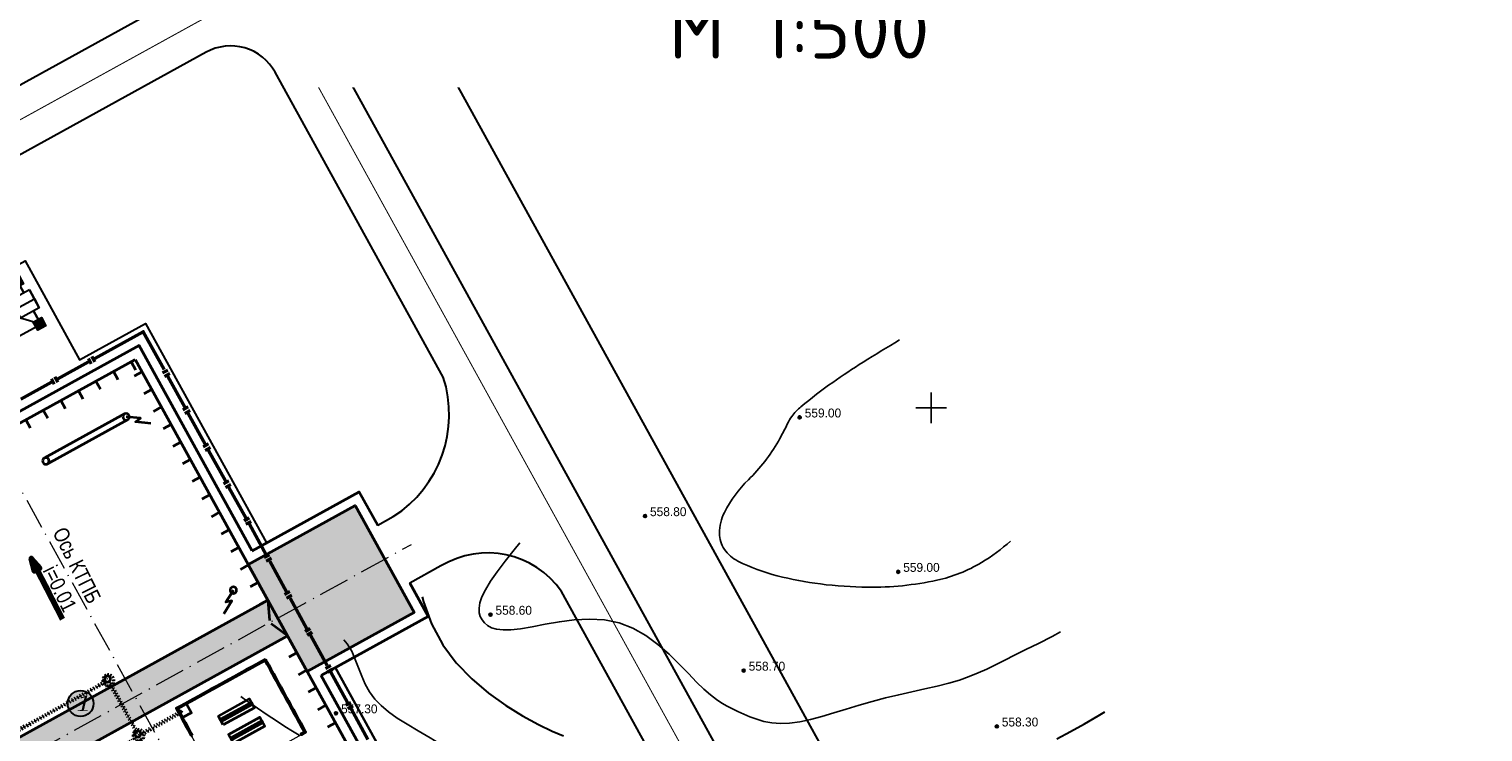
# Model space of a CAD drawing. Extents: x 883 to 364438, y -13 to 4201180.
# Tile 97 of 256: x 363652 to 363795, y 4201007 to 4201076. Entities that reach past the tile are written whole.
import ezdxf

# ---------------------------------------------------------------- set-up
doc = ezdxf.new("R2010")
doc.units = 0
doc.header["$LTSCALE"] = 0.5
doc.header["$MEASUREMENT"] = 0
doc.header["$PDMODE"] = 32
doc.header["$PDSIZE"] = 0.3
for name, pattern in [('ACAD_ISO03W100', [30, 12, -18]), ('ACAD_ISO10W100', [18, 12, -3, 0, -3]), ('CONTI', [0]), ('STRIH_1', [3, 2, -1])]:
    doc.linetypes.add(name, pattern=pattern)
for name, color, linetype in [('(004) Точки рельефа', 7, 'Continuous'), ('GORIZDEFAULT', 32, 'CONTI'), ('PI_TTDEFAULT', 5, 'CONTI'), ('SETKR', 2, 'CONTI'), ('Sitlen', 7, 'Continuous'), ('РЕПЕР', 7, 'Continuous')]:
    doc.layers.add(name, color=color, linetype=linetype)
for name, color, linetype, lineweight in [('(032) Горизонтали утолщенные', 32, 'Continuous', 30), ('.', 7, 'Continuous', 15), ('оси размеры', 7, 'Continuous', 15), ('основная', 7, 'Continuous', 35), ('Основной', 7, 'Continuous', 35), ('размер', 7, 'Continuous', 15), ('Размеры', 251, 'Continuous', 25)]:
    doc.layers.add(name, color=color, linetype=linetype, lineweight=lineweight)
doc.styles.add('D-431', font='d431.ttf')
doc.styles.add('ESKD1', font='times.ttf', dxfattribs={"width": 0.6, "oblique": 15})
doc.styles.get("Standard").update_dxf_attribs({"font": 'times.ttf'})
doc.styles.add('Строители', font='ARIALN.TTF')

# ---------------------------------------------------------------- blocks, each defined once
blk = doc.blocks.new('BL_333')
at = {"color": 0}
for p, q in [((0, -1.5), (0, 1.5)), ((-1.5, 0), (1.5, 0))]:
    blk.add_line(p, q, dxfattribs=at)
blk = doc.blocks.new('gergrgrre')
at = {"layer": '(032) Горизонтали утолщенные', "color": 32}
for points in [[(360500.02, 4200931.46, 558), (360500.15, 4200930.97, 558), (360500.96, 4200928.78, 558), (360502.07, 4200926.72, 558)], [(360502.07, 4200926.72, 558), (360503.38, 4200924.96, 558), (360504.9, 4200923.38, 558), (360506.54, 4200921.99, 558), (360508.23, 4200920.78, 558), (360509.89, 4200919.76, 558), (360511.44, 4200918.92, 558), (360512.8, 4200918.27, 558), (360513.91, 4200917.8, 558)], [(360562.35, 4200917.49, 558), (360563.68, 4200918.23, 558), (360565.05, 4200918.99, 558), (360566.39, 4200919.76, 558), (360567.04, 4200920.14, 558)]]:
    blk.add_polyline3d(points, dxfattribs=at)
at = {"layer": 'GORIZDEFAULT', "color": 32}
blk.add_lwpolyline([(360546.9, 4200956.67, 0.005892), (360543.33, 4200954.49, 0.013556), (360540.34, 4200952.5, 0.019865), (360537.22, 4200950.11, 0.059762), (360536.32, 4200949.16, 0.050217), (360535.9, 4200948.46, -0.020869), (360535, 4200946.73, -0.06984), (360532.06, 4200942.95, 0.084087), (360529.71, 4200939.73, 0.116648), (360529.22, 4200937.69, 0.149552), (360529.71, 4200936.11, 0.129098), (360531.02, 4200934.96, 0.053777), (360534.89, 4200933.52, 0.030773), (360539.13, 4200932.71, 0.028378), (360543.79, 4200932.39, 0.056467), (360550.57, 4200933.08, 0.082148), (360554.94, 4200934.81, 0.047598), (360557.79, 4200936.92, 0.034396)], format="xyb", dxfattribs=at)
for points in [[(360537.09, 4200949.16, 559), (360537.05, 4200949.13, 559), (360537.09, 4200949.06, 559)], [(360509.63, 4200936.76, 558.5), (360509.06, 4200936.06, 558.5), (360508.18, 4200934.95, 558.5), (360507.39, 4200933.91, 558.5), (360506.73, 4200932.97, 558.5), (360506.24, 4200932.15, 558.5), (360505.9, 4200931.45, 558.5), (360505.7, 4200930.85, 558.5), (360505.62, 4200930.33, 558.5), (360505.64, 4200929.89, 558.5), (360505.74, 4200929.51, 558.5), (360505.92, 4200929.18, 558.5), (360506.15, 4200928.88, 558.5), (360506.45, 4200928.62, 558.5), (360506.84, 4200928.41, 558.5), (360507.34, 4200928.27, 558.5), (360507.97, 4200928.2, 558.5), (360508.75, 4200928.21, 558.5), (360509.7, 4200928.31, 558.5), (360510.83, 4200928.51, 558.5), (360512.11, 4200928.75, 558.5), (360513.5, 4200929, 558.5), (360514.96, 4200929.19, 558.5), (360516.45, 4200929.27, 558.5), (360517.93, 4200929.2, 558.5), (360519.37, 4200928.91, 558.5), (360520.73, 4200928.38, 558.5), (360522, 4200927.65, 558.5), (360523.18, 4200926.78, 558.5), (360524.27, 4200925.82, 558.5), (360525.26, 4200924.85, 558.5), (360526.17, 4200923.91, 558.5), (360526.98, 4200923.07, 558.5)], [(360546.71, 4200933.86, 559), (360546.77, 4200933.9, 559)], [(360492.35, 4200927.23, 557.5), (360492.68, 4200926.84, 557.5), (360493.12, 4200926.1, 557.5), (360493.47, 4200925.31, 557.5), (360493.79, 4200924.49, 557.5), (360494.1, 4200923.67, 557.5), (360494.44, 4200922.87, 557.5), (360494.85, 4200922.11, 557.5), (360495.37, 4200921.41, 557.5), (360496, 4200920.77, 557.5), (360496.74, 4200920.16, 557.5), (360497.59, 4200919.55, 557.5), (360498.55, 4200918.93, 557.5), (360499.63, 4200918.29, 557.5), (360500.81, 4200917.59, 557.5), (360502.1, 4200916.82, 557.5), (360503.47, 4200916.01, 557.5), (360504.87, 4200915.18, 557.5), (360506.28, 4200914.36, 557.5), (360507.64, 4200913.56, 557.5), (360508.93, 4200912.83, 557.5), (360510.1, 4200912.17, 557.5)], [(360526.98, 4200923.07, 558.5), (360527.7, 4200922.38, 558.5), (360528.34, 4200921.82, 558.5), (360528.92, 4200921.37, 558.5), (360529.46, 4200921.01, 558.5), (360529.98, 4200920.71, 558.5), (360530.5, 4200920.44, 558.5), (360531.03, 4200920.18, 558.5), (360531.6, 4200919.92, 558.5), (360532.21, 4200919.66, 558.5), (360532.88, 4200919.42, 558.5), (360533.59, 4200919.22, 558.5), (360534.36, 4200919.08, 558.5), (360535.2, 4200919.02, 558.5), (360536.11, 4200919.05, 558.5), (360537.1, 4200919.18, 558.5), (360538.16, 4200919.41, 558.5), (360539.28, 4200919.71, 558.5), (360540.45, 4200920.05, 558.5), (360541.67, 4200920.43, 558.5), (360542.92, 4200920.81, 558.5), (360544.21, 4200921.18, 558.5), (360545.51, 4200921.52, 558.5), (360546.82, 4200921.83, 558.5), (360548.12, 4200922.12, 558.5), (360549.38, 4200922.41, 558.5), (360550.59, 4200922.69, 558.5), (360551.73, 4200922.98, 558.5), (360552.78, 4200923.28, 558.5), (360553.74, 4200923.61, 558.5), (360554.62, 4200923.97, 558.5), (360555.47, 4200924.35, 558.5), (360556.33, 4200924.77, 558.5), (360557.22, 4200925.23, 558.5), (360558.2, 4200925.72, 558.5), (360559.29, 4200926.26, 558.5), (360560.53, 4200926.86, 558.5), (360561.88, 4200927.54, 558.5), (360562.7, 4200928, 558.5)], [(360482.24, 4200921.65, 557), (360482.86, 4200921.21, 557), (360483.86, 4200920.5, 557), (360484.82, 4200919.86, 557), (360485.72, 4200919.26, 557), (360486.54, 4200918.73, 557), (360487.29, 4200918.26, 557), (360487.95, 4200917.85, 557)]]:
    blk.add_polyline3d(points, dxfattribs=at)
at = {"layer": 'PI_TTDEFAULT', "color": 5}
for p in [(360537.09, 4200949.07, 559), (360521.91, 4200939.38, 558.8), (360546.77, 4200933.9, 559), (360506.74, 4200929.7, 558.6), (360531.6, 4200924.21, 558.7), (360491.57, 4200920.01, 557.3), (360556.45, 4200918.72, 558.3)]:
    blk.add_point(p, dxfattribs=at)
at = {"layer": 'SETKR', "color": 92}
blk.add_blockref('BL_333', (360550, 4200950), dxfattribs=at)
at = {"layer": '(004) Точки рельефа', "style": 'D-431'}
for s, p in [('559.00', (360537.59, 4200949.06)), ('558.80', (360522.4, 4200939.37)), ('559.00', (360547.26, 4200933.9)), ('558.60', (360507.23, 4200929.69)), ('558.70', (360532.09, 4200924.2)), ('557.30', (360492.07, 4200920.01)), ('558.30', (360556.94, 4200918.72))]:
    blk.add_text(s, height=0.875, dxfattribs=at).set_placement(p)
blk = doc.blocks.new('фаафа')
at = {"layer": 'оси размеры', "ltscale": 0.1}
h = blk.add_hatch(color=256, dxfattribs=at)
h.set_gradient(color1=(225, 223, 224), color2=(225, 223, 224), one_color=1, tint=0.88)
h.paths.add_polyline_path([(24643.85, 22602.69), (24655.85, 22602.69), (24655.85, 22590.69), (24643.85, 22590.69)])
h = blk.add_hatch(color=256, dxfattribs=at)
h.set_gradient(color1=(225, 223, 224), color2=(225, 223, 224), one_color=1, tint=0.88)
h.paths.add_polyline_path([(24697.85, 22598.69), (24697.85, 22594.69), (24655.85, 22594.69), (24655.85, 22598.69)])
at = {"layer": 'основная', "lineweight": 35}
h = blk.add_hatch(color=256, dxfattribs=at)
h.paths.add_polyline_path([(24659.35, 22621.19), (24658.99, 22620.95), (24658.91, 22621.05)])
h.paths.add_polyline_path([(24659.35, 22621.19), (24659.06, 22620.84), (24658.99, 22620.95)])
h = blk.add_hatch(color=256, dxfattribs=at)
h.paths.add_polyline_path([(24658.35, 22601.19), (24658.73, 22600.98), (24658.79, 22601.1)])
h.paths.add_polyline_path([(24658.35, 22601.19), (24658.66, 22600.87), (24658.73, 22600.98)])
blk.add_line((24655.85, 22598.39), (24655.85, 22594.39))
blk.add_lwpolyline([(24697.85, 22598.69), (24697.85, 22594.69), (24655.85, 22594.69), (24655.85, 22598.69)], close=True)
at = {"layer": 'основная', "lineweight": 35, "ltscale": 10}
for p, q in [((24655.85, 22625.69), (24655.85, 22573.69)), ((24697.85, 22625.69), (24655.85, 22625.69)), ((24691.08, 22598.69), (24655.85, 22598.69)), ((24655.85, 22598.69), (24656.69, 22596.88)), ((24655.85, 22594.69), (24656.69, 22596.51)), ((24685.55, 22594.69), (24655.85, 22594.69))]:
    blk.add_line(p, q, dxfattribs=at)
at = {"layer": 'основная'}
for p, q in [((24655.85, 22624.3), (24656.75, 22624.3)), ((24656.32, 22625.69), (24656.32, 22624.79)), ((24658.28, 22625.69), (24658.28, 22624.79)), ((24660.25, 22625.69), (24660.25, 22624.79)), ((24662.22, 22625.69), (24662.22, 22624.79)), ((24664.19, 22625.69), (24664.19, 22624.79)), ((24666.15, 22625.69), (24666.15, 22624.79)), ((24668.12, 22625.69), (24668.12, 22624.79)), ((24655.85, 22622.33), (24656.75, 22622.33)), ((24655.85, 22620.36), (24656.75, 22620.36)), ((24655.85, 22618.39), (24656.75, 22618.39)), ((24655.85, 22616.42), (24656.75, 22616.42)), ((24655.85, 22614.46), (24656.75, 22614.46)), ((24655.85, 22612.49), (24656.75, 22612.49)), ((24655.85, 22610.52), (24656.75, 22610.52)), ((24655.85, 22608.55), (24656.75, 22608.55)), ((24655.85, 22606.58), (24656.75, 22606.58)), ((24655.85, 22604.62), (24656.75, 22604.62)), ((24655.85, 22602.65), (24656.75, 22602.65)), ((24655.85, 22600.68), (24656.75, 22600.68)), ((24655.85, 22598.71), (24656.75, 22598.71)), ((24655.85, 22592.81), (24656.75, 22592.81)), ((24655.85, 22590.84), (24656.75, 22590.84)), ((24655.85, 22588.87), (24656.75, 22588.87)), ((24655.85, 22586.91), (24656.75, 22586.91)), ((24655.85, 22584.94), (24656.75, 22584.94))]:
    blk.add_line(p, q, dxfattribs=at)
at = {"layer": 'основная', "lineweight": 35, "ltscale": 10}
for points in [[(24654.85, 22603.69), (24654.85, 22626.69), (24698.85, 22626.69), (24698.85, 22603.69)], [(24659.35, 22621.52), (24668.35, 22621.52)], [(24657.56, 22619.44), (24658.78, 22620.29), (24658.19, 22620.39), (24659.35, 22621.19)], [(24668.35, 22620.87), (24659.35, 22620.87)], [(24660.29, 22599.62), (24658.99, 22600.35), (24659.57, 22600.51), (24658.35, 22601.19)], [(24658.85, 22593.74), (24658.85, 22593.64), (24659.35, 22593.64), (24659.35, 22593.74), (24658.85, 22593.74)], [(24658.85, 22593.14), (24658.95, 22593.14), (24658.95, 22593.64), (24658.85, 22593.64), (24658.85, 22593.14)], [(24658.85, 22592.64), (24658.95, 22592.64), (24658.95, 22593.14), (24658.85, 22593.14), (24658.85, 22592.64)], [(24659.35, 22593.74), (24659.35, 22593.64), (24659.85, 22593.64), (24659.85, 22593.74), (24659.35, 22593.74)], [(24659.85, 22593.74), (24659.85, 22593.64), (24660.35, 22593.64), (24660.35, 22593.74), (24659.85, 22593.74)], [(24660.35, 22593.74), (24660.35, 22593.64), (24660.85, 22593.64), (24660.85, 22593.74), (24660.35, 22593.74)], [(24660.85, 22593.74), (24660.85, 22593.64), (24661.35, 22593.64), (24661.35, 22593.74), (24660.85, 22593.74)], [(24661.35, 22593.74), (24661.35, 22593.64), (24661.85, 22593.64), (24661.85, 22593.74), (24661.35, 22593.74)], [(24661.85, 22593.74), (24661.85, 22593.64), (24662.35, 22593.64), (24662.35, 22593.74), (24661.85, 22593.74)], [(24662.35, 22593.74), (24662.35, 22593.64), (24662.85, 22593.64), (24662.85, 22593.74), (24662.35, 22593.74)], [(24662.85, 22593.74), (24662.85, 22593.64), (24663.35, 22593.64), (24663.35, 22593.74), (24662.85, 22593.74)], [(24662.85, 22593.74), (24662.85, 22593.64), (24663.35, 22593.64), (24663.35, 22593.74), (24662.85, 22593.74)], [(24663.35, 22593.74), (24663.35, 22593.64), (24663.85, 22593.64), (24663.85, 22593.74), (24663.35, 22593.74)], [(24663.85, 22593.74), (24663.85, 22593.64), (24664.35, 22593.64), (24664.35, 22593.74), (24663.85, 22593.74)], [(24664.35, 22593.74), (24664.35, 22593.64), (24664.85, 22593.64), (24664.85, 22593.74), (24664.35, 22593.74)], [(24664.85, 22593.74), (24664.85, 22593.64), (24665.35, 22593.64), (24665.35, 22593.74), (24664.85, 22593.74)], [(24665.35, 22593.74), (24665.35, 22593.64), (24665.85, 22593.64), (24665.85, 22593.74), (24665.35, 22593.74)], [(24665.85, 22593.74), (24665.85, 22593.64), (24666.35, 22593.64), (24666.35, 22593.74), (24665.85, 22593.74)], [(24666.35, 22593.74), (24666.35, 22593.64), (24666.85, 22593.64), (24666.85, 22593.74), (24666.35, 22593.74)], [(24666.85, 22593.74), (24666.85, 22593.64), (24667.35, 22593.64), (24667.35, 22593.74), (24666.85, 22593.74)], [(24667.35, 22593.74), (24667.35, 22593.64), (24667.85, 22593.64), (24667.85, 22593.74), (24667.35, 22593.74)], [(24668.75, 22593.64), (24667.75, 22593.64), (24667.75, 22592.64), (24668.75, 22592.64)], [(24667.85, 22593.74), (24667.85, 22593.64), (24668.35, 22593.64), (24668.35, 22593.74), (24667.85, 22593.74)], [(24668.35, 22593.74), (24668.35, 22593.64), (24668.85, 22593.64), (24668.85, 22593.74), (24668.35, 22593.74)], [(24668.75, 22593.14), (24668.85, 22593.14), (24668.85, 22593.64), (24668.75, 22593.64), (24668.75, 22593.14)], [(24668.75, 22592.64), (24668.85, 22592.64), (24668.85, 22593.14), (24668.75, 22593.14), (24668.75, 22592.64)], [(24658.85, 22592.14), (24658.95, 22592.14), (24658.95, 22592.64), (24658.85, 22592.64), (24658.85, 22592.14)], [(24658.85, 22591.64), (24658.95, 22591.64), (24658.95, 22592.14), (24658.85, 22592.14), (24658.85, 22591.64)], [(24658.85, 22591.14), (24658.95, 22591.14), (24658.95, 22591.64), (24658.85, 22591.64), (24658.85, 22591.14)], [(24668.75, 22592.14), (24668.85, 22592.14), (24668.85, 22592.64), (24668.75, 22592.64), (24668.75, 22592.14)], [(24668.75, 22591.64), (24668.85, 22591.64), (24668.85, 22592.14), (24668.75, 22592.14), (24668.75, 22591.64)], [(24668.75, 22591.14), (24668.85, 22591.14), (24668.85, 22591.64), (24668.75, 22591.64), (24668.75, 22591.14)], [(24658.85, 22590.64), (24658.95, 22590.64), (24658.95, 22591.14), (24658.85, 22591.14), (24658.85, 22590.64)], [(24658.85, 22590.14), (24658.95, 22590.14), (24658.95, 22590.64), (24658.85, 22590.64), (24658.85, 22590.14)], [(24658.85, 22589.64), (24658.95, 22589.64), (24658.95, 22590.14), (24658.85, 22590.14), (24658.85, 22589.64)], [(24665.6, 22590.08), (24665.6, 22591.08), (24662.1, 22591.08), (24662.1, 22590.08), (24665.6, 22590.08)], [(24665.6, 22590.58), (24665.6, 22590.48), (24662.1, 22590.48), (24662.1, 22590.68), (24665.6, 22590.68)], [(24668.75, 22590.64), (24668.85, 22590.64), (24668.85, 22591.14), (24668.75, 22591.14), (24668.75, 22590.64)], [(24698.85, 22589.69), (24698.85, 22572.69), (24654.85, 22572.69), (24654.85, 22589.69)], [(24658.85, 22589.14), (24658.95, 22589.14), (24658.95, 22589.64), (24658.85, 22589.64), (24658.85, 22589.14)], [(24658.85, 22588.64), (24658.95, 22588.64), (24658.95, 22589.14), (24658.85, 22589.14), (24658.85, 22588.64)], [(24658.85, 22588.14), (24658.95, 22588.14), (24658.95, 22588.64), (24658.85, 22588.64), (24658.85, 22588.14)], [(24665.6, 22588.01), (24665.6, 22589.01), (24662.1, 22589.01), (24662.1, 22588.01), (24665.6, 22588.01)], [(24665.6, 22588.51), (24665.6, 22588.41), (24662.1, 22588.41), (24662.1, 22588.61), (24665.6, 22588.61)], [(24658.85, 22587.64), (24658.95, 22587.64), (24658.95, 22588.14), (24658.85, 22588.14), (24658.85, 22587.64)], [(24658.85, 22587.14), (24658.95, 22587.14), (24658.95, 22587.64), (24658.85, 22587.64), (24658.85, 22587.14)], [(24658.85, 22586.64), (24658.95, 22586.64), (24658.95, 22587.14), (24658.85, 22587.14), (24658.85, 22586.64)], [(24658.85, 22586.14), (24658.95, 22586.14), (24658.95, 22586.64), (24658.85, 22586.64), (24658.85, 22586.14)], [(24658.85, 22585.64), (24658.95, 22585.64), (24658.95, 22586.14), (24658.85, 22586.14), (24658.85, 22585.64)], [(24658.85, 22585.64), (24658.85, 22585.54), (24659.35, 22585.54), (24659.35, 22585.64), (24658.85, 22585.64)]]:
    blk.add_lwpolyline(points, dxfattribs=at)
at = {"layer": 'основная'}
for points in [[(24654.85, 22603.69), (24642.85, 22603.69), (24642.85, 22599.94)], [(24642.85, 22593.44), (24642.85, 22589.69), (24654.85, 22589.69)]]:
    blk.add_lwpolyline(points, dxfattribs=at)
blk.add_lwpolyline([(24655.85, 22602.69), (24643.85, 22602.69), (24643.85, 22590.69), (24655.85, 22590.69)], close=True, dxfattribs=at)
at = {"layer": 'основная', "lineweight": 35}
blk.add_lwpolyline([(24658.79, 22601.1), (24658.66, 22600.87)], dxfattribs=at)
at = {"layer": 'основная', "linetype": 'ACAD_ISO03W100', "lineweight": 35, "ltscale": 0.02}
blk.add_lwpolyline([(24673.47, 22598.98), (24673.47, 22593.54), (24673.27, 22593.54), (24673.27, 22598.98), (24673.47, 22598.98)], dxfattribs=at)
for points in [[(24673.73, 22599.45), (24673.73, 22599.25), (24687.95, 22599.25), (24687.95, 22599.45)], [(24673.02, 22593.29), (24673.02, 22593.09), (24668.51, 22593.09), (24668.51, 22593.29)]]:
    blk.add_lwpolyline(points, close=True, dxfattribs=at)
at = {"layer": 'основная', "lineweight": 35, "ltscale": 10}
for centre in [(24659.35, 22621.19), (24668.35, 22621.19), (24658.35, 22601.19)]:
    blk.add_circle(centre, 0.325, dxfattribs=at)
at = {"layer": 'основная', "linetype": 'ACAD_ISO03W100', "ltscale": 0.02}
for centre, radius in [((24673.37, 22599.35), 0.58), ((24673.37, 22599.35), 0.5), ((24673.37, 22593.19), 0.58), ((24673.37, 22593.19), 0.5)]:
    blk.add_circle(centre, radius, dxfattribs=at)
at = {"layer": 'основная', "ltscale": 0.02}
for centre in [(24673.37, 22599.5), (24673.37, 22593.34)]:
    blk.add_circle(centre, 0.29, dxfattribs=at)
at = {"layer": 'Основной', "lineweight": 50, "ltscale": 100}
for points in [[(24659.27, 22627.69), (24653.85, 22627.69), (24653.85, 22623.45)], [(24659.43, 22627.4), (24659.43, 22627.99)], [(24659.83, 22627.4), (24659.83, 22627.99)], [(24663.41, 22627.69), (24659.98, 22627.69)], [(24663.58, 22627.4), (24663.58, 22627.99)], [(24663.98, 22627.4), (24663.98, 22627.99)], [(24667.55, 22627.69), (24664.13, 22627.69)], [(24654.14, 22623.23), (24653.55, 22623.23)], [(24654.14, 22622.83), (24653.55, 22622.83)], [(24653.85, 22622.66), (24653.85, 22619.24)], [(24654.14, 22619.09), (24653.55, 22619.09)], [(24654.14, 22618.69), (24653.55, 22618.69)], [(24653.85, 22618.53), (24653.85, 22615.1)], [(24654.14, 22614.95), (24653.55, 22614.95)], [(24654.14, 22614.55), (24653.55, 22614.55)], [(24653.85, 22614.38), (24653.85, 22610.96)], [(24654.14, 22610.8), (24653.55, 22610.8)], [(24654.14, 22610.4), (24653.55, 22610.4)], [(24653.85, 22610.24), (24653.85, 22606.82)], [(24654.14, 22606.66), (24653.55, 22606.66)], [(24654.14, 22606.26), (24653.55, 22606.26)], [(24653.85, 22606.1), (24653.85, 22602.68)], [(24654.14, 22602.53), (24653.55, 22602.53)], [(24654.14, 22602.13), (24653.55, 22602.13)], [(24653.85, 22601.96), (24653.85, 22598.54)], [(24654.14, 22598.39), (24653.55, 22598.39)], [(24654.14, 22597.99), (24653.55, 22597.99)], [(24653.85, 22597.82), (24653.85, 22594.39)], [(24654.14, 22594.24), (24653.55, 22594.24)], [(24654.14, 22593.84), (24653.55, 22593.84)], [(24653.85, 22593.68), (24653.85, 22590.26)], [(24654.14, 22590.1), (24653.55, 22590.1)], [(24654.14, 22589.7), (24653.55, 22589.7)], [(24653.85, 22589.54), (24653.85, 22586.12)], [(24654.14, 22585.97), (24653.55, 22585.97)], [(24654.14, 22585.57), (24653.55, 22585.57)], [(24653.85, 22585.4), (24653.85, 22581.98)]]:
    blk.add_lwpolyline(points, dxfattribs=at)
at = {"layer": 'размер', "linetype": 'ACAD_ISO10W100', "ltscale": 0.5}
for p, q in [((24671.85, 22637.11), (24671.85, 22567.41)), ((24710.85, 22596.69), (24640.85, 22596.69))]:
    blk.add_line(p, q, dxfattribs=at)
at = {"layer": 'размер', "linetype": 'ACAD_ISO10W100', "ltscale": 0.02}
blk.add_line((24688.03, 22599.35), (24673.52, 22599.35), dxfattribs=at)
for points in [[(24673.37, 22600.04), (24673.37, 22592.44)], [(24675.27, 22593.19), (24668.36, 22593.19)]]:
    blk.add_lwpolyline(points, dxfattribs=at)
at = {"layer": 'размер'}
blk.add_lwpolyline([(24668.85, 22593.74), (24668.85, 22585.54), (24658.85, 22585.54), (24658.85, 22593.74)], close=True, dxfattribs=at)
blk = doc.blocks.new('джд')
at = {"layer": 'Sitlen', "lineweight": 30, "ltscale": 0.04}
h = blk.add_hatch(color=256, dxfattribs=at)
h.dxf.hatch_style = 1
h.set_gradient(color1=(33, 33, 33), color2=(0, 0, 0), one_color=1)
h.paths.add_polyline_path([(23787.42, 22573.1), (23786.21, 22571.73), (23787.58, 22570.52), (23788.79, 22571.89)])
h = blk.add_hatch(color=256, dxfattribs=at)
h.dxf.hatch_style = 1
h.set_gradient(color1=(33, 33, 33), color2=(0, 0, 0), one_color=1)
h.paths.add_polyline_path([(23781.25, 22565.99), (23780.05, 22564.62), (23781.42, 22563.41), (23782.63, 22564.78)])
h = blk.add_hatch(color=256, dxfattribs=at)
h.dxf.hatch_style = 1
h.set_gradient(color1=(33, 33, 33), color2=(0, 0, 0), one_color=1)
h.paths.add_polyline_path([(23794.66, 22566.86), (23793.46, 22565.49), (23794.83, 22564.28), (23796.04, 22565.66)])
h = blk.add_hatch(color=256, dxfattribs=at)
h.dxf.hatch_style = 1
h.set_gradient(color1=(33, 33, 33), color2=(0, 0, 0), one_color=1)
h.paths.add_polyline_path([(23788.32, 22559.9), (23787.11, 22558.53), (23788.48, 22557.32), (23789.69, 22558.69)])
at = {"lineweight": 30, "ltscale": 0.04}
for p, q in [((23782.32, 22562.02, 841.63), (23793.02, 22574.18, 841.63)), ((23785.32, 22559.38, 841.63), (23796.03, 22571.53, 841.63)), ((23789.24, 22566.85, 841.63), (23794.53, 22572.86, 841.63)), ((23793.02, 22574.18, 841.63), (23796.03, 22571.53, 841.63)), ((23787.74, 22568.17, 841.63), (23790.74, 22565.53, 841.63)), ((23785.09, 22565.17, 841.63), (23788.1, 22562.53, 841.63)), ((23782.32, 22562.02, 841.63), (23785.32, 22559.38, 841.63))]:
    blk.add_line(p, q, dxfattribs=at)
at = {"lineweight": 30, "ltscale": 0.04, "elevation": 841.63}
for points in [[(23781.16, 22564.66), (23787.47, 22571.89), (23789.47, 22570.14)], [(23787.47, 22571.89), (23794.7, 22565.57)], [(23789.24, 22566.85), (23792.01, 22570), (23793.52, 22568.68), (23790.51, 22571.33)], [(23792.48, 22567.51), (23794.7, 22565.57), (23788.39, 22558.34), (23786.14, 22560.31)], [(23783.13, 22562.94), (23781.16, 22564.66)], [(23786.6, 22563.85), (23783.82, 22560.69), (23785.32, 22559.38), (23782.32, 22562.02)]]:
    blk.add_lwpolyline(points, dxfattribs=at)
for points in [[(23787.42, 22573.1), (23786.21, 22571.73), (23787.58, 22570.52), (23788.79, 22571.89)], [(23781.25, 22565.99), (23780.05, 22564.62), (23781.42, 22563.41), (23782.63, 22564.78)], [(23794.66, 22566.86), (23793.46, 22565.49), (23794.83, 22564.28), (23796.04, 22565.66)], [(23788.32, 22559.9), (23787.11, 22558.53), (23788.48, 22557.32), (23789.69, 22558.69)]]:
    blk.add_lwpolyline(points, close=True, dxfattribs=at)
at = {"lineweight": 30, "extrusion": (-0.002664, -0.999996, 0), "elevation": -22628.65}
blk.add_lwpolyline([(23727.71, 841.63), (23727.71, 841.63)], dxfattribs=at)
at = {"lineweight": 30, "extrusion": (0.999996, -0.002664, 0), "elevation": 23727.71}
blk.add_lwpolyline([(22628.65, 841.63), (22628.65, 841.63)], dxfattribs=at)
at = {"lineweight": 30}
blk.add_circle((23787.92, 22565.35, 841.63), 0.6, dxfattribs=at)
at = {"layer": 'Sitlen', "lineweight": 30, "ltscale": 0.04, "elevation": 841.63}
for points in [[(23787.73, 22568.16), (23787.47, 22571.89)], [(23785.11, 22565.16), (23781.16, 22564.66), (23783.13, 22562.94)], [(23783.13, 22562.94), (23781.16, 22564.66)], [(23794.7, 22565.57), (23788.39, 22558.34), (23786.14, 22560.31)], [(23794.7, 22565.57), (23790.73, 22565.54)], [(23786.14, 22560.31), (23788.39, 22558.34), (23788.11, 22562.54)], [(23786.14, 22560.31), (23788.39, 22558.34)]]:
    blk.add_lwpolyline(points, dxfattribs=at)

msp = doc.modelspace()

# ---------------------------------------------------------------- hatches: boundary and pattern name
at = {"layer": '.', "linetype": 'Continuous', "lineweight": 50, "true_color": 0xffffff}
h = msp.add_hatch(color=7, dxfattribs=at)
h.dxf.hatch_style = 1
edge = h.paths.add_edge_path()
edge.add_arc((363657.35, 4201010.12), 1.27, 0, 360)
at = {"layer": 'Размеры'}
h = msp.add_hatch(color=256, dxfattribs=at)
h.paths.add_polyline_path([(363653.09, 4201023.25), (363653.34, 4201023.39), (363652.51, 4201024.36)])
h.paths.add_polyline_path([(363653.09, 4201023.25), (363652.51, 4201024.36), (363652.82, 4201023.12)])

# ---------------------------------------------------------------- linework, layer by layer
at = {"color": 5, "linetype": 'Continuous', "lineweight": 30}
msp.add_lwpolyline([(363489.32, 4200981.53), (363471.7, 4201013.49), (363745.95, 4201164.62), (363763.57, 4201132.65)], close=True, dxfattribs=at)
at = {"ltscale": 0.149071, "const_width": 0.1}
for points in [[(363489.32, 4200981.53), (363763.57, 4201132.65)], [(363691.53, 4201075.83), (363835.96, 4200813.74)]]:
    msp.add_lwpolyline(points, dxfattribs=at)
at = {"color": 5, "linetype": 'Continuous', "lineweight": 30}
for points in [[(363683.68, 4201081.78), (363766.46, 4201127.4), (363763.57, 4201132.65), (363489.32, 4200981.53), (363492.21, 4200976.27), (363574.2, 4201021.45, -0.414214), (363581, 4201019.49), (363729.29, 4200750.39, -0.414214), (363727.32, 4200743.6), (363645.33, 4200698.42), (363648.23, 4200693.16), (363825.68, 4200790.95, -0.414214), (363832.47, 4200788.98), (363870.57, 4200719.86), (363875.82, 4200722.76), (363837.73, 4200791.88, -0.414214), (363839.69, 4200798.67), (363922.47, 4200844.29), (363919.58, 4200849.55), (363836.8, 4200803.93, -0.414214), (363830.01, 4200805.89), (363681.72, 4201074.99, -0.414214)], [(363915.24, 4200857.43), (363919.58, 4200849.55), (363836.8, 4200803.93, -0.414214), (363830.01, 4200805.89), (363681.72, 4201074.99, -0.414214), (363683.68, 4201081.78), (363766.46, 4201127.4), (363770.81, 4201119.52), (363691.53, 4201075.83), (363835.96, 4200813.74)], [(363676.46, 4201072.09, 0.414214), (363669.67, 4201074.06), (363588.22, 4201029.17, 0.414214), (363586.25, 4201022.38), (363602.74, 4200992.46), (363602.74, 4200992.46, 0.34259), (363616.94, 4200989.28), (363626.97, 4200994.81), (363625.16, 4200998.09), (363634.27, 4201003.11), (363622.39, 4201024.65), (363635.96, 4201032.13), (363630.59, 4201041.92), (363651.9, 4201053.59), (363657.23, 4201043.85), (363663.73, 4201047.44), (363675.61, 4201025.89), (363684.71, 4201030.91), (363686.52, 4201027.62), (363688.05, 4201028.47, 0.34259), (363692.95, 4201042.17)]]:
    msp.add_lwpolyline(points, format="xyb", close=True, dxfattribs=at)
at = {"color": 7, "linetype": 'STRIH_1', "ltscale": 2, "true_color": 0xffffff, "const_width": 0.1}
for points in [[(363490.77, 4200978.9), (363765.01, 4201130.03)], [(363678.6, 4201074.44), (363827.18, 4200804.8)]]:
    msp.add_lwpolyline(points, dxfattribs=at)
at = {"ltscale": 0.149071, "const_width": 0.1}
for points in [[(363766.46, 4201127.4), (363683.68, 4201081.78, 0.414214), (363681.72, 4201074.99), (363686.49, 4201066.33)], [(363919.58, 4200849.55), (363836.8, 4200803.93, -0.414214), (363830.01, 4200805.89), (363683.65, 4201071.49)]]:
    msp.add_lwpolyline(points, format="xyb", dxfattribs=at)
at = {"color": 5, "linetype": 'Continuous', "lineweight": 30}
for points in [[(363635.96, 4201032.13), (363630.59, 4201041.92), (363651.9, 4201053.59), (363657.23, 4201043.85)], [(363641.02, 4200990.86), (363650, 4200974.56), (363691.34, 4200997.34), (363682.36, 4201013.63)]]:
    msp.add_lwpolyline(points, dxfattribs=at)
msp.add_lwpolyline([(363682.7, 4200866.01), (363701.47, 4200876.35), (363661.57, 4200948.73), (363717.25, 4200979.42), (363718.31, 4200980), (363744.06, 4200933.26), (363746.05, 4200934.36), (363737.26, 4200950.31), (363742.1, 4200952.98), (363704.55, 4201021.12, 0.395683), (363692.73, 4201023.62), (363689.66, 4201021.93), (363691.47, 4201018.65), (363682.36, 4201013.63), (363691.34, 4200997.34), (363650, 4200974.56), (363641.02, 4200990.85), (363631.92, 4200985.83), (363630.11, 4200989.11), (363618.54, 4200982.74, 0.395683), (363614.34, 4200971.41), (363734.54, 4200753.29, 0.414214)], format="xyb", dxfattribs=at)
at = {"color": 0, "lineweight": 30}
msp.add_circle((363657.35, 4201010.12), 1.27, dxfattribs=at)
at = {"layer": 'Размеры', "lineweight": 80}
for points in [[(363654.25, 4201020.99), (363652.51, 4201024.36), (363653.34, 4201023.39), (363653.09, 4201023.25)], [(363655.58, 4201018.4), (363652.51, 4201024.36), (363652.82, 4201023.12), (363653.09, 4201023.25)]]:
    msp.add_lwpolyline(points, dxfattribs=at)

# ---------------------------------------------------------------- block references
at = {"linetype": 'Continuous'}
msp.add_blockref('gergrgrre', (3190.85, 89.14), dxfattribs=at)
at = {"layer": 'РЕПЕР', "lineweight": 25, "xscale": -1, "rotation": 28.85774929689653}
msp.add_blockref('фаафа', (396176.8, 4193127.67), dxfattribs=at)
at = {"layer": 'РЕПЕР', "lineweight": 25, "xscale": -0.4999999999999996, "yscale": 0.4999999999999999, "zscale": 0.4999999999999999, "rotation": 77.34819632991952}
msp.add_blockref('джд', (377263.89, 4210182.33, -420.81), dxfattribs=at)

# ---------------------------------------------------------------- texts
at = {"color": 0, "lineweight": 30, "insert": (363656.77, 4201010.88), "char_height": 1.512, "attachment_point": 1, "rotation": 1.7946, "style": 'ESKD1'}
msp.add_mtext_dynamic_manual_height_columns('{\\W1.2;1}', width=1.712, gutter_width=0.000042, heights=[0], dxfattribs=at)
at = {"layer": 'Размеры', "char_height": 1.5, "width": 19.6042, "attachment_point": 5, "rotation": 296.2921, "style": 'Строители'}
for s, insert in [('Ось КТПБ', (363656.99, 4201023.68)), ('i=0.01', (363655.31, 4201021.39))]:
    msp.add_mtext(s, dxfattribs=dict(at, insert=insert))

# ---------------------------------------------------------------- next in the draw order: texts
at = {"color": 0, "insert": (363727.88, 4201080.95), "char_height": 5.6311, "width": 93.1243, "attachment_point": 5, "bg_fill": 3, "box_fill_scale": 1.5, "bg_fill_color": 256, "bg_fill_transparency": 0}
msp.add_mtext('{\\fISOCPEUR|b1|i0|c204|p34;\\C256;Yer ishlari kartogrammasi:\\PМ 1:500}', dxfattribs=at)

doc.saveas('drawing.dxf')
